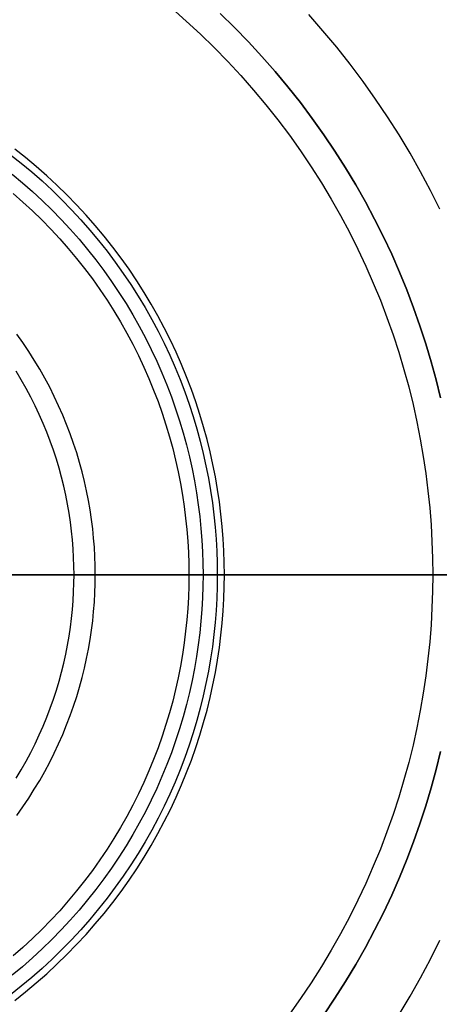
# Model space of a CAD drawing. Header units: millimetres. Extents: x -79 to 79, y -79 to 79.
# Tile 4 of 6: x 19 to 44, y -25 to 32. Entities that reach past the tile are written whole.
import ezdxf

# ---------------------------------------------------------------- set-up
doc = ezdxf.new("R2010")
doc.units = ezdxf.units.MM
doc.layers.add('IGES level 0', color=7, linetype='Continuous')

msp = doc.modelspace()

# ---------------------------------------------------------------- linework, layer by layer
at = {"layer": 'IGES level 0'}
for points in [[(28.183, 32.937), (29.025, 32.197), (29.849, 31.435), (30.652, 30.652), (31.435, 29.849), (32.197, 29.025), (32.937, 28.183), (33.654, 27.323), (34.348, 26.445), (35.017, 25.552), (35.663, 24.644), (36.283, 23.721), (36.878, 22.785), (37.447, 21.837), (37.99, 20.879), (38.506, 19.91), (38.996, 18.932), (39.459, 17.947), (39.896, 16.955), (40.305, 15.957), (40.688, 14.954), (41.044, 13.947), (41.373, 12.938), (41.676, 11.928), (41.952, 10.917), (42.202, 9.905), (42.426, 8.896), (42.625, 7.888), (42.799, 6.883), (42.948, 5.882), (43.073, 4.886), (43.174, 3.895), (43.251, 2.91), (43.306, 1.933), (43.338, 0.962), (43.349, 0), (43.338, -0.962), (43.306, -1.933), (43.251, -2.91), (43.174, -3.895), (43.073, -4.886), (42.948, -5.882), (42.799, -6.883), (42.625, -7.888), (42.426, -8.896), (42.202, -9.905), (41.952, -10.917), (41.676, -11.928), (41.373, -12.938), (41.044, -13.947), (40.688, -14.954), (40.305, -15.957), (39.896, -16.955), (39.459, -17.947), (38.996, -18.932), (38.506, -19.91), (37.99, -20.879), (37.447, -21.837), (36.878, -22.785), (36.283, -23.721), (35.663, -24.644), (35.017, -25.552)], [(43.809, 10.283), (43.55, 11.332), (43.263, 12.382), (42.949, 13.431), (42.607, 14.479), (42.238, 15.523), (41.84, 16.564), (41.415, 17.6), (40.962, 18.63), (40.481, 19.653), (39.973, 20.668), (39.437, 21.674), (38.873, 22.669), (38.282, 23.653), (37.665, 24.624), (37.021, 25.582), (36.351, 26.525), (35.656, 27.453), (34.936, 28.363), (34.192, 29.256), (33.424, 30.131), (32.633, 30.986), (31.82, 31.82), (30.986, 32.633)], [(30.986, 32.633), (31.82, 31.82), (32.633, 30.986), (33.424, 30.131), (34.192, 29.256), (34.936, 28.363), (35.656, 27.453), (36.351, 26.525), (37.021, 25.582), (37.665, 24.624), (38.282, 23.653), (38.873, 22.669), (39.437, 21.674), (39.973, 20.668), (40.481, 19.653), (40.962, 18.63), (41.415, 17.6), (41.84, 16.564), (42.238, 15.523), (42.607, 14.479), (42.949, 13.431), (43.263, 12.382), (43.55, 11.332), (43.809, 10.283)], [(43.771, 21.25), (43.221, 22.348), (42.641, 23.435), (42.031, 24.511), (41.393, 25.575), (40.725, 26.625), (40.029, 27.661), (39.305, 28.68), (38.553, 29.683), (37.774, 30.668), (36.97, 31.633), (36.139, 32.579)], [(31.237, 0), (31.229, 0.693), (31.206, 1.393), (31.166, 2.097), (31.111, 2.807), (31.038, 3.521), (30.948, 4.239), (30.841, 4.96), (30.715, 5.684), (30.572, 6.41), (30.41, 7.138), (30.23, 7.866), (30.031, 8.595), (29.813, 9.323), (29.576, 10.05), (29.319, 10.776), (29.044, 11.498), (28.749, 12.217), (28.434, 12.932), (28.1, 13.642), (27.747, 14.347), (27.375, 15.045), (26.984, 15.736), (26.574, 16.419), (26.145, 17.093), (25.698, 17.758), (25.233, 18.413), (24.751, 19.056), (24.251, 19.689), (23.734, 20.308), (23.201, 20.915), (22.652, 21.509), (22.088, 22.088), (21.509, 22.652), (20.915, 23.201), (20.308, 23.734), (19.689, 24.251), (19.056, 24.751)], [(18.805, 24.425), (19.429, 23.931), (20.041, 23.422), (20.64, 22.896), (21.225, 22.354), (21.797, 21.797), (22.354, 21.225), (22.896, 20.64), (23.422, 20.041), (23.931, 19.429), (24.425, 18.805), (24.901, 18.17), (25.36, 17.524), (25.801, 16.868), (26.224, 16.203), (26.628, 15.529), (27.014, 14.847), (27.382, 14.158), (27.73, 13.463), (28.06, 12.762), (28.37, 12.056), (28.661, 11.347), (28.933, 10.634), (29.186, 9.918), (29.42, 9.201), (29.636, 8.482), (29.832, 7.763), (30.01, 7.044), (30.169, 6.326), (30.311, 5.609), (30.434, 4.895), (30.54, 4.183), (30.629, 3.474), (30.701, 2.77), (30.756, 2.07), (30.795, 1.374), (30.818, 0.684), (30.826, 0), (30.818, -0.684), (30.795, -1.374), (30.756, -2.07), (30.701, -2.77), (30.629, -3.474), (30.54, -4.183), (30.434, -4.895), (30.311, -5.609), (30.169, -6.326), (30.01, -7.044), (29.832, -7.763), (29.636, -8.482), (29.42, -9.201), (29.186, -9.918), (28.933, -10.634), (28.661, -11.347), (28.37, -12.056), (28.06, -12.762), (27.73, -13.463), (27.382, -14.158), (27.014, -14.847), (26.628, -15.529), (26.224, -16.203), (25.801, -16.868), (25.36, -17.524), (24.901, -18.17), (24.425, -18.805), (23.931, -19.429), (23.422, -20.041), (22.896, -20.64), (22.354, -21.225), (21.797, -21.797), (21.225, -22.354), (20.64, -22.896), (20.041, -23.422), (19.429, -23.931), (18.805, -24.425)], [(18.909, 23.291), (19.504, 22.794), (20.087, 22.282), (20.657, 21.755), (21.213, 21.213), (21.755, 20.657), (22.282, 20.087), (22.794, 19.504), (23.291, 18.909), (23.771, 18.302), (24.234, 17.684), (24.681, 17.055), (25.11, 16.416), (25.522, 15.769), (25.915, 15.113), (26.291, 14.449), (26.649, 13.779), (26.988, 13.102), (27.308, 12.42), (27.61, 11.734), (27.894, 11.043), (28.158, 10.349), (28.405, 9.652), (28.633, 8.954), (28.842, 8.255), (29.033, 7.555), (29.206, 6.855), (29.362, 6.156), (29.499, 5.459), (29.619, 4.764), (29.723, 4.071), (29.809, 3.381), (29.879, 2.696), (29.932, 2.014), (29.97, 1.337), (29.993, 0.666), (30, 0)], [(18.968, 22.167), (19.534, 21.669), (20.089, 21.157), (20.629, 20.629), (21.157, 20.089), (21.669, 19.534), (22.167, 18.968), (22.65, 18.389), (23.117, 17.798), (23.567, 17.197), (24.002, 16.586), (24.419, 15.965), (24.819, 15.335), (25.202, 14.697), (25.568, 14.052), (25.915, 13.4), (26.245, 12.742), (26.557, 12.078), (26.85, 11.411), (27.126, 10.739), (27.384, 10.064), (27.623, 9.387), (27.845, 8.708), (28.048, 8.028), (28.234, 7.347), (28.403, 6.667), (28.554, 5.987), (28.687, 5.309), (28.804, 4.632), (28.905, 3.959), (28.989, 3.288), (29.056, 2.621), (29.109, 1.959), (29.145, 1.301), (29.167, 0.648), (29.174, 0), (29.167, -0.648), (29.145, -1.301), (29.109, -1.959), (29.056, -2.621), (28.989, -3.288), (28.905, -3.959), (28.804, -4.632), (28.687, -5.309), (28.554, -5.987), (28.403, -6.667), (28.234, -7.347), (28.048, -8.028), (27.845, -8.708), (27.623, -9.387), (27.384, -10.064), (27.126, -10.739), (26.85, -11.411), (26.557, -12.078), (26.245, -12.742), (25.915, -13.4), (25.568, -14.052), (25.202, -14.697), (24.819, -15.335), (24.419, -15.965), (24.002, -16.586), (23.567, -17.197), (23.117, -17.798), (22.65, -18.389), (22.167, -18.968), (21.669, -19.534), (21.157, -20.089), (20.629, -20.629), (20.089, -21.157), (19.534, -21.669), (18.968, -22.167)], [(19.175, -13.992), (19.528, -13.494), (19.868, -12.989), (20.193, -12.477), (20.505, -11.958), (20.802, -11.433), (21.085, -10.902), (21.353, -10.367), (21.607, -9.827), (21.846, -9.284), (22.07, -8.737), (22.28, -8.188), (22.475, -7.637), (22.655, -7.085), (22.821, -6.531), (22.972, -5.978), (23.109, -5.424), (23.232, -4.871), (23.341, -4.319), (23.436, -3.769), (23.517, -3.221), (23.586, -2.675), (23.641, -2.133), (23.683, -1.594), (23.713, -1.058), (23.731, -0.527), (23.737, 0), (23.731, 0.527), (23.713, 1.058), (23.683, 1.594), (23.641, 2.133), (23.586, 2.675), (23.517, 3.221), (23.436, 3.769), (23.341, 4.319), (23.232, 4.871), (23.109, 5.424), (22.972, 5.978), (22.821, 6.531), (22.655, 7.085), (22.475, 7.637), (22.28, 8.188), (22.07, 8.737), (21.846, 9.284), (21.607, 9.827), (21.353, 10.367), (21.085, 10.902), (20.802, 11.433), (20.505, 11.958), (20.193, 12.477), (19.868, 12.989), (19.528, 13.494), (19.175, 13.992)], [(19.141, -11.827), (19.436, -11.335), (19.718, -10.837), (19.986, -10.334), (20.241, -9.827), (20.481, -9.315), (20.708, -8.8), (20.92, -8.282), (21.119, -7.762), (21.304, -7.239), (21.474, -6.716), (21.631, -6.191), (21.775, -5.666), (21.905, -5.141), (22.021, -4.617), (22.124, -4.094), (22.215, -3.573), (22.292, -3.053), (22.357, -2.536), (22.409, -2.022), (22.449, -1.511), (22.478, -1.003), (22.494, -0.499), (22.5, 0), (22.494, 0.499), (22.478, 1.003), (22.449, 1.511), (22.409, 2.022), (22.357, 2.536), (22.292, 3.053), (22.215, 3.573), (22.124, 4.094), (22.021, 4.617), (21.905, 5.141), (21.775, 5.666), (21.631, 6.191), (21.474, 6.716), (21.304, 7.239), (21.119, 7.762), (20.92, 8.282), (20.708, 8.8), (20.481, 9.315), (20.241, 9.827), (19.986, 10.334), (19.718, 10.837), (19.436, 11.335), (19.141, 11.827)], [(31.237, 0), (30, 0)], [(43.349, 0), (45, 0)], [(30, 0), (29.993, -0.666), (29.97, -1.337), (29.932, -2.014), (29.879, -2.696), (29.809, -3.381), (29.723, -4.071), (29.619, -4.764), (29.499, -5.459), (29.362, -6.156), (29.206, -6.855), (29.033, -7.555), (28.842, -8.255), (28.633, -8.954), (28.405, -9.652), (28.158, -10.349), (27.894, -11.043), (27.61, -11.734), (27.308, -12.42), (26.988, -13.102), (26.649, -13.779), (26.291, -14.449), (25.915, -15.113), (25.522, -15.769), (25.11, -16.416), (24.681, -17.055), (24.234, -17.684), (23.771, -18.302), (23.291, -18.909), (22.794, -19.504), (22.282, -20.087), (21.755, -20.657), (21.213, -21.213), (20.657, -21.755), (20.087, -22.282), (19.504, -22.794), (18.909, -23.291)], [(19.056, -24.751), (19.689, -24.251), (20.308, -23.734), (20.915, -23.201), (21.509, -22.652), (22.088, -22.088), (22.652, -21.509), (23.201, -20.915), (23.734, -20.308), (24.251, -19.689), (24.751, -19.056), (25.233, -18.413), (25.698, -17.758), (26.145, -17.093), (26.574, -16.419), (26.984, -15.736), (27.375, -15.045), (27.747, -14.347), (28.1, -13.642), (28.434, -12.932), (28.749, -12.217), (29.044, -11.498), (29.319, -10.776), (29.576, -10.05), (29.813, -9.323), (30.031, -8.595), (30.23, -7.866), (30.41, -7.138), (30.572, -6.41), (30.715, -5.684), (30.841, -4.96), (30.948, -4.239), (31.038, -3.521), (31.111, -2.807), (31.166, -2.097), (31.206, -1.393), (31.229, -0.693), (31.237, 0)], [(37.021, -25.582), (37.665, -24.624), (38.282, -23.653), (38.873, -22.669), (39.437, -21.674), (39.973, -20.668), (40.481, -19.653), (40.962, -18.63), (41.415, -17.6), (41.84, -16.564), (42.238, -15.523), (42.607, -14.479), (42.949, -13.431), (43.263, -12.382), (43.55, -11.332), (43.809, -10.283)], [(43.809, -10.283), (43.55, -11.332), (43.263, -12.382), (42.949, -13.431), (42.607, -14.479), (42.238, -15.523), (41.84, -16.564), (41.415, -17.6), (40.962, -18.63), (40.481, -19.653), (39.973, -20.668), (39.437, -21.674), (38.873, -22.669), (38.282, -23.653), (37.665, -24.624), (37.021, -25.582)], [(41.393, -25.575), (42.031, -24.511), (42.641, -23.435), (43.221, -22.348), (43.771, -21.25)]]:
    msp.add_lwpolyline(points, dxfattribs=at)
at = {"layer": 'IGES level 0', "extrusion": (0, 1, 0)}
for points in [[(-30, 0), (-15, 60)], [(-75, 50.42), (-15, 61)], [(-43.349, 91), (-15, 61)], [(-16.237, 60), (-31.237, 0)], [(-16.651, 61), (-45, 91)], [(-18.656, 61), (-78.656, 50.42)]]:
    msp.add_lwpolyline(points, dxfattribs=at)

doc.saveas('drawing.dxf')
